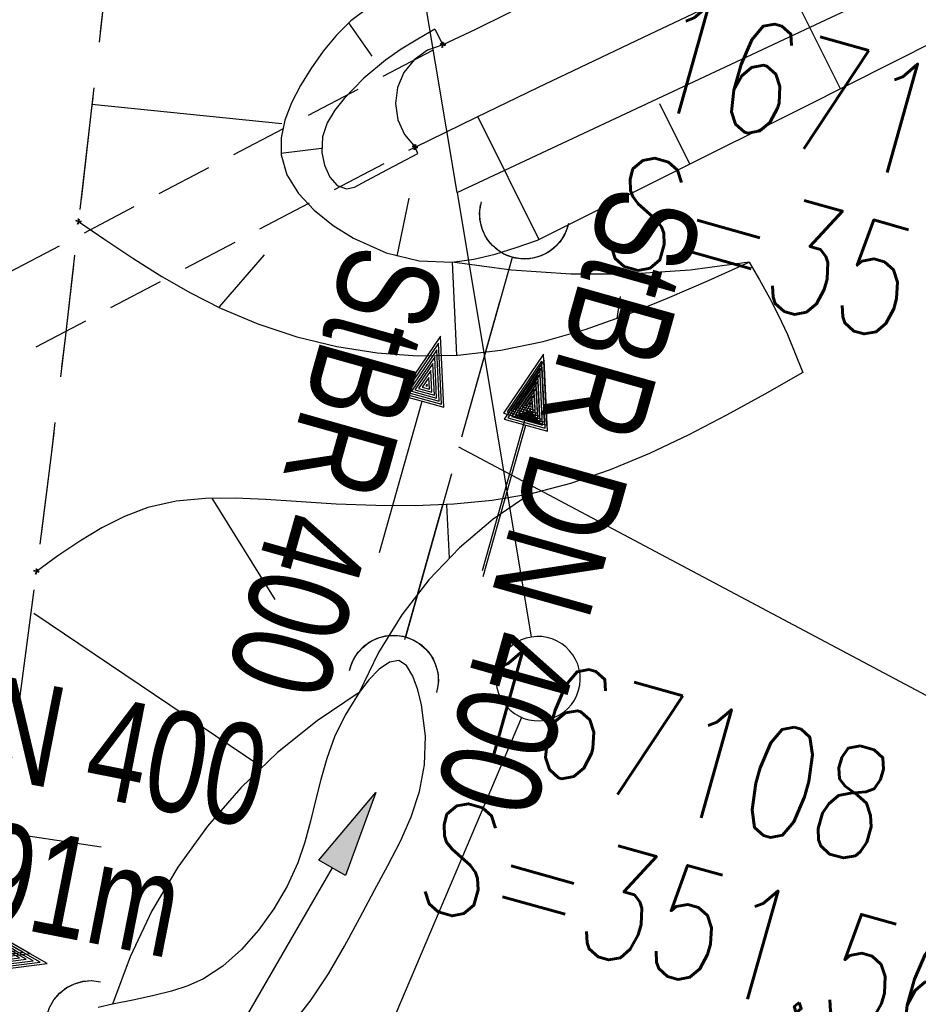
# Model space of a CAD drawing. Extents: x 508892 to 509489, y 458506 to 459473.
# Tile 6 of 63: x 509064 to 509080, y 458549 to 458566. Entities that reach past the tile are written whole.
import ezdxf

# ---------------------------------------------------------------- set-up
doc = ezdxf.new("R2010")
doc.units = 0
doc.header["$LTSCALE"] = 10
doc.header["$MEASUREMENT"] = 0
for name, pattern in [('AUSGEZOGEN', [0]), ('LT00', [0]), ('LT11', [0.3, 0.2, -0.1]), ('LT12', [0.4, 0.3, -0.1]), ('LT17', [0.15, 0.1, -0.05]), ('STRICHLINIE2', [0.375, 0.25, -0.125])]:
    doc.linetypes.add(name, pattern=pattern)
doc.layers.get('0').update_dxf_attribs({"linetype": 'LT00'})
for name, color, linetype in [('--EK_FBR', 1, 'LT00'), ('--EK_Halt-Pfeil', 4, 'LT00'), ('--EK_Haltung', 7, 'STRICHLINIE2'), ('--EK_Haltung-Text', 140, 'LT00'), ('--EK_Schacht-Text', 5, 'LT00'), ('--EL_Halt-Pfeil', 4, 'LT00'), ('--EL_Haltung', 182, 'STRICHLINIE2'), ('--EL_Haltung-Text', 182, 'LT00'), ('DFK_GZPKT', 250, 'LT00'), ('DFK_KATASTER', 250, 'LT00'), ('DL', 182, 'LT12'), ('DL_PFEIL', 201, 'LT00'), ('DL_TEXT', 182, 'LT00'), ('PFEIL', 140, 'AUSGEZOGEN'), ('V111_BOESCH', 250, 'LT00'), ('V111_BOSCHUNG', 250, 'LT00'), ('V111_BR_KAPPE', 30, 'LT00'), ('V111_BR_WID', 30, 'LT17'), ('V111_EINFAHRT', 250, 'LT00'), ('V111_FELDWEG', 250, 'LT11'), ('V111_GRABEN', 250, 'LT00'), ('V111_UK_DURCH', 182, 'LT00'), ('V112_BOESCH', 250, 'LT00'), ('V112_BOSCHUNG', 250, 'LT00'), ('V112_BR_KAPPE', 30, 'LT00'), ('V112_BR_WID', 30, 'LT17'), ('V112_EINFAHRT', 250, 'LT00'), ('V112_FELDWEG', 250, 'LT11'), ('V112_GRABEN', 250, 'LT00'), ('V112_UK_DURCH', 182, 'LT00')]:
    doc.layers.add(name, color=color, linetype=linetype)
doc.styles.add('Haltungsbeschriftung', font='ARIAL.TTF', dxfattribs={"width": 0.75})
doc.styles.add('schachtbeschriftung', font='romans.shx', dxfattribs={"width": 0.75, "height": 2})

# ---------------------------------------------------------------- blocks, each defined once
blk = doc.blocks.new('SYMB7010')
at = {"color": 0, "linetype": 'ByBlock'}
for points in [[(-0.031408, 0.499213), (-0.093728, 0.49134), (-0.15457, 0.475719), (-0.212975, 0.452595), (-0.268021, 0.422333), (-0.31884, 0.385411), (-0.36463, 0.342411), (-0.40467, 0.29401), (-0.438329, 0.240973), (-0.465074, 0.184136), (-0.484486, 0.124395), (-0.496256, 0.062692), (-0.5002, 0)], [(0.5002, 0), (0.496256, 0.062692), (0.484485, 0.124395), (0.465074, 0.184136), (0.438329, 0.240973), (0.40467, 0.29401), (0.36463, 0.342411), (0.31884, 0.385411), (0.268021, 0.422333), (0.212975, 0.452595), (0.15457, 0.475719), (0.093728, 0.49134), (0.031408, 0.499213), (-0.031408, 0.499213)], [(-0.5002, 0), (-0.496256, -0.062692), (-0.484486, -0.124395), (-0.465075, -0.184136), (-0.438329, -0.240973), (-0.404671, -0.29401), (-0.36463, -0.342411), (-0.31884, -0.385411), (-0.268021, -0.422333), (-0.212975, -0.452595), (-0.154571, -0.475719), (-0.093728, -0.49134), (-0.031408, -0.499213), (0.031408, -0.499213)], [(0.031408, -0.499213), (0.093728, -0.491341), (0.15457, -0.475719), (0.212975, -0.452595), (0.268021, -0.422333), (0.31884, -0.385411), (0.36463, -0.342411), (0.404671, -0.294011), (0.438329, -0.240974), (0.465075, -0.184136), (0.484486, -0.124395), (0.496256, -0.062692), (0.500201, 0)]]:
    blk.add_lwpolyline(points, dxfattribs=at)
blk = doc.blocks.new('Pfreil3')
at = {"layer": 'PFEIL'}
blk.add_hatch(color=256, dxfattribs=at).paths.add_polyline_path([(-1.549, 0.273), (-1.549, -0.273), (0, 0)])
for p, q in [((-1.549, -0.273), (-1.549, 0.273)), ((-1.549, 0.273), (0, 0)), ((-1.549, 0), (-4.831, 0)), ((0, 0), (-1.549, -0.273))]:
    blk.add_line(p, q, dxfattribs=at)
blk = doc.blocks.new('SYMB0011')
at = {"color": 0, "linetype": 'ByBlock'}
for p, q in [((0.5, 0), (-0.5, 0)), ((0, 0.5), (0, -0.5))]:
    blk.add_line(p, q, dxfattribs=at)
blk = doc.blocks.new('SYMB1107')
at = {"color": 0, "linetype": 'ByBlock'}
for points in [[(-0.2, 0), (-0.196157, 0.039018), (-0.184776, 0.076537), (-0.166294, 0.111114), (-0.141421, 0.141421), (-0.111114, 0.166294), (-0.076537, 0.184776), (-0.039018, 0.196157), (0, 0.2)], [(0, 0.2), (0.039018, 0.196157), (0.076537, 0.184776), (0.111114, 0.166294), (0.141421, 0.141421), (0.166294, 0.111114), (0.184776, 0.076537), (0.196157, 0.039018), (0.2, 0)]]:
    blk.add_lwpolyline(points, dxfattribs=at)
blk = doc.blocks.new('SYMB0070')
at = {"color": 0, "linetype": 'ByBlock'}
for p, q in [((0.5, 0), (0.2, 0.1)), ((0.2, 0.1), (0.2, 0)), ((0.468, 0), (0.21, 0.086)), ((0.21, 0.086), (0.21, -0.086)), ((-0.5, 0), (0.2, 0)), ((0.21, -0.086), (0.468, 0)), ((0.22, -0.072), (0.437, 0)), ((0.23, -0.058), (0.405, 0)), ((0.24, -0.045), (0.374, 0)), ((0.342, 0), (0.25, 0.031)), ((0.25, 0.031), (0.25, -0.031)), ((0.25, -0.031), (0.342, 0)), ((0.26, -0.017), (0.31, 0)), ((0.27, -0.003), (0.279, 0))]:
    blk.add_line(p, q, dxfattribs=at)
for points in [[(0.437, 0), (0.22, 0.072), (0.22, -0.072)], [(0.405, 0), (0.23, 0.058), (0.23, -0.058)], [(0.374, 0), (0.24, 0.045), (0.24, -0.045)], [(0.2, 0), (0.2, -0.1), (0.5, 0)], [(0.31, 0), (0.26, 0.017), (0.26, -0.017)], [(0.279, 0), (0.27, 0.003), (0.27, -0.003)]]:
    blk.add_lwpolyline(points, dxfattribs=at)

msp = doc.modelspace()

# ---------------------------------------------------------------- linework, layer by layer
at = {"layer": '--EK_FBR', "linetype": 'LT11', "flags": 128}
msp.add_lwpolyline([(509295.725, 459263.501), (509295.165, 459262.922), (509294.666, 459262.289), (509294.234, 459261.609), (509293.873, 459260.889), (509292.396, 459257.908), (509290.922, 459254.927), (509289.451, 459251.945), (509287.987, 459248.959), (509286.529, 459245.97), (509285.081, 459242.976), (509283.694, 459240.082), (509282.314, 459237.185), (509280.94, 459234.285), (509279.568, 459231.384), (509278.195, 459228.483), (509276.82, 459225.584), (509275.395, 459222.593), (509273.965, 459219.604), (509272.533, 459216.616), (509271.099, 459213.629), (509269.666, 459210.641), (509268.235, 459207.652), (509266.807, 459204.661), (509265.921, 459202.797), (509265.04, 459200.931), (509264.166, 459199.061), (509263.302, 459197.187), (509262.451, 459195.308), (509261.616, 459193.421), (509260.799, 459191.527), (509260.034, 459189.701), (509259.285, 459187.869), (509258.549, 459186.031), (509257.824, 459184.189), (509257.061, 459182.228), (509256.302, 459180.266), (509255.543, 459178.305), (509254.779, 459176.345), (509254.007, 459174.388), (509253.016, 459171.925), (509252.006, 459169.47), (509250.98, 459167.021), (509249.94, 459164.578), (509248.888, 459162.14), (509247.826, 459159.706), (509246.756, 459157.276), (509245.654, 459154.79), (509244.549, 459152.306), (509243.444, 459149.822), (509242.343, 459147.336), (509241.247, 459144.848), (509239.602, 459141.067), (509237.977, 459137.278), (509236.37, 459133.48), (509234.779, 459129.676), (509233.202, 459125.865), (509231.638, 459122.05), (509230.085, 459118.229), (509228.542, 459114.405), (509227.006, 459110.577), (509225.475, 459106.747), (509223.949, 459102.916), (509222.425, 459099.084), (509220.737, 459094.839), (509219.05, 459090.594), (509217.362, 459086.35), (509215.672, 459082.106), (509214.231, 459078.493), (509212.788, 459074.881), (509211.339, 459071.27), (509209.885, 459067.663), (509208.423, 459064.058), (509206.951, 459060.457), (509205.469, 459056.861), (509204.262, 459053.957), (509203.049, 459051.055), (509201.831, 459048.155), (509200.611, 459045.255), (509199.391, 459042.356), (509198.173, 459039.457), (509196.959, 459036.555), (509195.749, 459033.652), (509194.548, 459030.745), (509193.229, 459027.526), (509191.92, 459024.303), (509190.618, 459021.077), (509189.32, 459017.849), (509188.025, 459014.62), (509183.421, 459002.149), (509183.311, 459001.142), (509183.209, 459000.136), (509183.123, 458999.129), (509183.06, 458998.122), (509183.029, 458997.115), (509183.036, 458996.107), (509183.101, 458994.936), (509183.227, 458993.767), (509183.409, 458992.604), (509183.644, 458991.45), (509183.928, 458990.307), (509184.259, 458989.178), (509184.592, 458988.178), (509184.953, 458987.19), (509185.336, 458986.21), (509185.733, 458985.235), (509186.139, 458984.263), (509186.547, 458983.29), (509186.951, 458982.314), (509187.392, 458981.209), (509187.814, 458980.095), (509188.21, 458978.972), (509188.576, 458977.841), (509188.906, 458976.7), (509189.195, 458975.55), (509189.437, 458974.389), (509189.627, 458973.219), (509189.78, 458971.8), (509189.851, 458970.372), (509189.842, 458968.939), (509189.754, 458967.505), (509189.588, 458966.077), (509189.347, 458964.659), (509189.033, 458963.257), (509188.645, 458961.875), (509188.139, 458960.389), (509187.554, 458958.934), (509186.895, 458957.511), (509186.168, 458956.121), (509185.379, 458954.765), (509184.533, 458953.442), (509183.636, 458952.155), (509182.695, 458950.904), (509181.729, 458949.706), (509180.729, 458948.54), (509179.699, 458947.401), (509178.644, 458946.285), (509177.567, 458945.189), (509176.473, 458944.108), (509175.366, 458943.039), (509174.249, 458941.977), (509173.128, 458940.919), (509172.005, 458939.86), (509170.706, 458938.626), (509169.416, 458937.382), (509168.137, 458936.128), (509166.875, 458934.859), (509165.633, 458933.572), (509164.416, 458932.266), (509163.226, 458930.938), (509162.069, 458929.584), (509160.947, 458928.202), (509159.866, 458926.789), (509158.776, 458925.269), (509157.731, 458923.715), (509156.729, 458922.13), (509155.767, 458920.518), (509154.841, 458918.881), (509153.95, 458917.224), (509153.09, 458915.549), (509152.258, 458913.86), (509151.451, 458912.159), (509150.386, 458909.825), (509149.36, 458907.477), (509148.37, 458905.116), (509147.413, 458902.743), (509146.486, 458900.359), (509145.586, 458897.965), (509144.712, 458895.563), (509143.859, 458893.152), (509143.002, 458890.667), (509142.163, 458888.175), (509141.338, 458885.678), (509140.526, 458883.177), (509139.722, 458880.672), (509138.924, 458878.165), (509138.13, 458875.657), (509137.337, 458873.149), (509136.541, 458870.641), (509135.756, 458868.181), (509134.969, 458865.722), (509134.181, 458863.263), (509133.395, 458860.804), (509132.614, 458858.344), (509131.84, 458855.882), (509131.074, 458853.417), (509130.32, 458850.948), (509129.58, 458848.476), (509128.83, 458845.915), (509128.095, 458843.349), (509127.371, 458840.78), (509126.656, 458838.208), (509125.947, 458835.634), (509125.241, 458833.059), (509124.536, 458830.484), (509123.828, 458827.91), (509123.116, 458825.337), (509122.395, 458822.767), (509121.664, 458820.199), (509120.923, 458817.645), (509120.172, 458815.094), (509119.414, 458812.545), (509118.651, 458809.998), (509117.886, 458807.451), (509117.123, 458804.903), (509116.364, 458802.355), (509115.611, 458799.804), (509114.869, 458797.251), (509114.032, 458794.317), (509113.209, 458791.378), (509112.397, 458788.436), (509111.594, 458785.492), (509110.798, 458782.546), (509110.005, 458779.598), (509109.213, 458776.651), (509108.419, 458773.704), (509107.517, 458770.375), (509106.612, 458767.048), (509105.705, 458763.721), (509104.799, 458760.394), (509103.895, 458757.066), (509102.996, 458753.737), (509102.103, 458750.406), (509101.22, 458747.073), (509100.347, 458743.737), (509099.4, 458740.058), (509098.466, 458736.375), (509097.545, 458732.69), (509096.633, 458729.002), (509095.729, 458725.312), (509094.832, 458721.62), (509093.106, 458714.464), (509091.396, 458707.305), (509089.704, 458700.141), (509088.031, 458692.972), (509087.314, 458689.871), (509086.603, 458686.769), (509085.899, 458683.664), (509085.206, 458680.558), (509084.524, 458677.449), (509083.857, 458674.338), (509083.205, 458671.223), (509082.572, 458668.104), (509081.956, 458664.972), (509081.358, 458661.837), (509080.775, 458658.699), (509080.204, 458655.558), (509079.643, 458652.416), (509079.088, 458649.272), (509078.538, 458646.128), (509077.309, 458639.07), (509076.475, 458634.267), (509075.449, 458628.336), (509074.425, 458622.404), (509073.401, 458616.473), (509072.377, 458610.541), (509071.352, 458604.609), (509070.324, 458598.678), (509069.292, 458592.746), (509068.899, 458590.49), (509068.508, 458588.234), (509068.122, 458585.977), (509067.744, 458583.719), (509067.377, 458581.46), (509067.023, 458579.198), (509066.686, 458576.934), (509066.368, 458574.668), (509066.11, 458572.704), (509065.864, 458570.739), (509065.629, 458568.772), (509065.401, 458566.804), (509065.175, 458564.835), (509064.95, 458562.867), (509064.709, 458560.79), (509064.46, 458558.713), (509064.2, 458556.638), (509063.906, 458554.417), (509063.6, 458552.198), (509063.283, 458549.98), (509062.959, 458547.763), (509062.633, 458545.546), (509062.308, 458543.329), (509062.305, 458543.306)], dxfattribs=at)
at = {"layer": '--EK_FBR'}
for points in [[(509064.95, 458562.867), (509065.438, 458562.532), (509065.931, 458562.203), (509066.431, 458561.888), (509066.944, 458561.593), (509067.474, 458561.325), (509068.143, 458561.043), (509068.836, 458560.814), (509069.545, 458560.64), (509070.264, 458560.525), (509070.986, 458560.473), (509071.703, 458560.485), (509072.468, 458560.573), (509073.223, 458560.73), (509073.967, 458560.944), (509074.705, 458561.203), (509075.436, 458561.498), (509076.164, 458561.815), (509076.89, 458562.143)], [(509076.89, 458562.143), (509077.073, 458561.826), (509077.25, 458561.505), (509077.417, 458561.18), (509077.568, 458560.851), (509077.707, 458560.516), (509077.842, 458560.179)], [(509077.842, 458560.179), (509077.165, 458559.794), (509076.485, 458559.419), (509075.802, 458559.062), (509075.112, 458558.734), (509074.413, 458558.444), (509073.704, 458558.201), (509072.983, 458558.015), (509072.312, 458557.9), (509071.631, 458557.833), (509070.94, 458557.805), (509070.241, 458557.809), (509069.535, 458557.836), (509068.824, 458557.879), (509068.281, 458557.915), (509067.74, 458557.939), (509067.207, 458557.935), (509066.687, 458557.885), (509066.185, 458557.773), (509065.767, 458557.617), (509065.364, 458557.413), (509064.97, 458557.175), (509064.583, 458556.912), (509064.2, 458556.638)]]:
    msp.add_lwpolyline(points, dxfattribs=at)
at = {"layer": '--EK_Haltung'}
msp.add_line((509070.758, 458555.424), (509072.686, 458562.274), dxfattribs=at)
at = {"layer": '--EK_Haltung-Text', "flags": 128}
msp.add_lwpolyline([(509087.715, 458563.212), (509084.597, 458552.01), (509071.722, 458558.849)], dxfattribs=at)
at = {"layer": '--EL_Haltung'}
msp.add_line((509070.758, 458555.424), (509072.686, 458562.274), dxfattribs=at)
at = {"layer": 'DFK_KATASTER'}
for p, q in [((509071.69, 458563.379), (509130.53, 458590.979)), ((509071.69, 458563.379), (509071.06, 458567.129)), ((509071.69, 458563.379), (509073.007, 458555.469)), ((509072.837, 458554.039), (509067.954, 458542.56))]:
    msp.add_line(p, q, dxfattribs=at)
at = {"layer": 'DL'}
msp.add_line((509072.667, 458562.227), (509070.772, 458555.472), dxfattribs=at)
at = {"layer": 'V111_BOESCH'}
for points in [[(509130.528, 458594.143), (509127.743, 458592.833), (509124.963, 458591.514), (509122.186, 458590.188), (509119.412, 458588.856), (509116.639, 458587.521), (509113.867, 458586.184), (509111.095, 458584.847), (509108.322, 458583.513), (509105.547, 458582.182), (509101.89, 458580.439), (509098.228, 458578.705), (509094.563, 458576.978), (509090.896, 458575.257), (509087.227, 458573.538), (509083.557, 458571.822), (509074.577, 458567.736), (509074.088, 458567.43), (509073.596, 458567.129), (509073.098, 458566.839), (509072.592, 458566.565), (509072.017, 458566.281), (509071.435, 458566.01)], [(509070.941, 458564.19), (509072.034, 458564.721), (509073.127, 458565.249), (509075.006, 458566.148), (509076.888, 458567.04), (509078.772, 458567.927), (509080.657, 458568.812), (509082.542, 458569.698), (509084.424, 458570.588), (509086.304, 458571.484), (509088.438, 458572.514), (509090.567, 458573.553), (509092.693, 458574.597), (509094.818, 458575.645), (509096.943, 458576.693), (509099.07, 458577.737), (509101.199, 458578.776), (509103.963, 458580.108), (509106.733, 458581.427), (509109.508, 458582.736), (509112.287, 458584.037), (509115.068, 458585.332), (509117.85, 458586.626), (509128.901, 458591.038)], [(509073.118, 458562.535), (509075.49, 458563.717), (509077.86, 458564.901), (509080.228, 458566.09), (509082.592, 458567.287), (509084.951, 458568.494), (509087.303, 458569.713), (509089.169, 458570.693), (509091.031, 458571.679), (509092.891, 458572.669), (509094.751, 458573.66), (509096.612, 458574.649), (509098.475, 458575.632), (509100.343, 458576.608), (509102.216, 458577.572), (509104.453, 458578.702), (509106.698, 458579.815), (509108.95, 458580.914), (509111.208, 458582.002), (509113.47, 458583.082), (509115.735, 458584.155), (509118.001, 458585.226), (509128.616, 458590.242)], [(509070.077, 458566.645), (509069.796, 458566.436), (509069.541, 458566.184), (509069.305, 458565.898), (509069.085, 458565.585), (509068.902, 458565.288), (509068.742, 458564.98), (509068.621, 458564.668), (509068.554, 458564.356), (509068.555, 458564.051), (509068.66, 458563.697), (509068.865, 458563.366), (509069.146, 458563.064), (509069.48, 458562.796), (509069.844, 458562.569), (509070.423, 458562.31), (509071.012, 458562.165), (509071.603, 458562.143), (509071.984, 458562.194), (509072.363, 458562.285), (509072.741, 458562.403), (509073.118, 458562.535)], [(509071.435, 458566.01), (509071.161, 458565.913), (509070.924, 458565.745), (509070.742, 458565.519), (509070.628, 458565.252), (509070.591, 458564.964), (509070.634, 458564.677), (509070.754, 458564.412), (509070.941, 458564.19)], [(509076.89, 458562.143), (509075.837, 458562), (509074.777, 458561.928), (509073.715, 458561.928), (509072.656, 458562), (509071.603, 458562.143)], [(509072.983, 458558.015), (509072.331, 458557.57), (509071.73, 458557.059), (509071.185, 458556.488), (509070.703, 458555.864), (509070.289, 458555.192), (509069.947, 458554.481), (509069.195, 458553.98), (509068.49, 458553.415), (509067.839, 458552.788), (509067.246, 458552.105), (509066.717, 458551.373), (509066.256, 458550.596), (509065.867, 458549.78), (509065.552, 458548.933)]]:
    msp.add_lwpolyline(points, dxfattribs=at)
at = {"layer": 'V111_BOSCHUNG'}
for p, q in [((509078.513, 458565.228), (509077.473, 458567.316)), ((509069.758, 458566.402), (509070.171, 458565.809)), ((509065.189, 458564.955), (509068.566, 458564.608)), ((509075.83, 458563.886), (509075.296, 458564.959)), ((509073.145, 458562.548), (509072.057, 458564.732)), ((509068.553, 458564.084), (509069.275, 458564.168)), ((509070.619, 458562.248), (509070.836, 458563.283)), ((509067.459, 458561.348), (509068.258, 458562.27)), ((509071.685, 458560.484), (509071.606, 458562.142)), ((509074.536, 458561.141), (509074.595, 458561.533)), ((509067.325, 458557.942), (509068.443, 458556.139)), ((509071.497, 458557.825), (509071.545, 458556.876)), ((509064.151, 458555.894), (509068.194, 458553.173)), ((509063.58, 458552.001), (509065.354, 458551.733))]:
    msp.add_line(p, q, dxfattribs=at)
at = {"layer": 'V111_BR_KAPPE'}
for p, q in [((509071.29, 458566.286), (509071.435, 458566.01)), ((509070.991, 458564.073), (509070.941, 458564.19))]:
    msp.add_line(p, q, dxfattribs=at)
msp.add_lwpolyline([(509071.29, 458566.286), (509070.99, 458566.112), (509070.695, 458565.931), (509070.412, 458565.736), (509070.027, 458565.417), (509069.675, 458565.052), (509069.509, 458564.845), (509069.374, 458564.62), (509069.29, 458564.371), (509069.278, 458564.092), (509069.328, 458563.865), (509069.423, 458563.656), (509069.555, 458563.503), (509069.717, 458563.444), (509069.859, 458563.478), (509070.006, 458563.552), (509070.347, 458563.735), (509070.673, 458563.907), (509070.991, 458564.073)], dxfattribs=at)
at = {"layer": 'V111_BR_WID'}
for p, q in [((509042.471, 458550.826), (509071.435, 458566.01)), ((509044.297, 458550.133), (509070.941, 458564.19))]:
    msp.add_line(p, q, dxfattribs=at)
at = {"layer": 'V111_EINFAHRT'}
for points in [[(509064.95, 458562.867), (509065.438, 458562.532), (509065.931, 458562.203), (509066.431, 458561.888), (509066.944, 458561.593), (509067.474, 458561.325), (509068.143, 458561.043), (509068.836, 458560.814), (509069.545, 458560.64), (509070.264, 458560.525), (509070.986, 458560.473), (509071.703, 458560.485), (509072.468, 458560.573), (509073.223, 458560.73), (509073.967, 458560.944), (509074.705, 458561.203), (509075.436, 458561.498), (509076.164, 458561.815), (509076.89, 458562.143)], [(509076.89, 458562.143), (509077.073, 458561.826), (509077.25, 458561.505), (509077.417, 458561.18), (509077.568, 458560.851), (509077.707, 458560.516), (509077.842, 458560.179)], [(509077.842, 458560.179), (509077.165, 458559.794), (509076.485, 458559.419), (509075.802, 458559.062), (509075.112, 458558.734), (509074.413, 458558.444), (509073.704, 458558.201), (509072.983, 458558.015), (509072.312, 458557.9), (509071.631, 458557.833), (509070.94, 458557.805), (509070.241, 458557.809), (509069.535, 458557.836), (509068.824, 458557.879), (509068.281, 458557.915), (509067.74, 458557.939), (509067.207, 458557.935), (509066.687, 458557.885), (509066.185, 458557.773), (509065.767, 458557.617), (509065.364, 458557.413), (509064.97, 458557.175), (509064.583, 458556.912), (509064.2, 458556.638)]]:
    msp.add_lwpolyline(points, dxfattribs=at)
at = {"layer": 'V111_FELDWEG', "flags": 128}
msp.add_lwpolyline([(509295.725, 459263.501), (509295.165, 459262.922), (509294.666, 459262.289), (509294.234, 459261.609), (509293.873, 459260.889), (509292.396, 459257.908), (509290.922, 459254.927), (509289.451, 459251.945), (509287.987, 459248.959), (509286.529, 459245.97), (509285.081, 459242.976), (509283.694, 459240.082), (509282.314, 459237.185), (509280.94, 459234.285), (509279.568, 459231.384), (509278.195, 459228.483), (509276.82, 459225.584), (509275.395, 459222.593), (509273.965, 459219.604), (509272.533, 459216.616), (509271.099, 459213.629), (509269.666, 459210.641), (509268.235, 459207.652), (509266.807, 459204.661), (509265.921, 459202.797), (509265.04, 459200.931), (509264.166, 459199.061), (509263.302, 459197.187), (509262.451, 459195.308), (509261.616, 459193.421), (509260.799, 459191.527), (509260.034, 459189.701), (509259.285, 459187.869), (509258.549, 459186.031), (509257.824, 459184.189), (509257.061, 459182.228), (509256.302, 459180.266), (509255.543, 459178.305), (509254.779, 459176.345), (509254.007, 459174.388), (509253.016, 459171.925), (509252.006, 459169.47), (509250.98, 459167.021), (509249.94, 459164.578), (509248.888, 459162.14), (509247.826, 459159.706), (509246.756, 459157.276), (509245.654, 459154.79), (509244.549, 459152.306), (509243.444, 459149.822), (509242.343, 459147.336), (509241.247, 459144.848), (509239.602, 459141.067), (509237.977, 459137.278), (509236.37, 459133.48), (509234.779, 459129.676), (509233.202, 459125.865), (509231.638, 459122.05), (509230.085, 459118.229), (509228.542, 459114.405), (509227.006, 459110.577), (509225.475, 459106.747), (509223.949, 459102.916), (509222.425, 459099.084), (509220.737, 459094.839), (509219.05, 459090.594), (509217.362, 459086.35), (509215.672, 459082.106), (509214.231, 459078.493), (509212.788, 459074.881), (509211.339, 459071.27), (509209.885, 459067.663), (509208.423, 459064.058), (509206.951, 459060.457), (509205.469, 459056.861), (509204.262, 459053.957), (509203.049, 459051.055), (509201.831, 459048.155), (509200.611, 459045.255), (509199.391, 459042.356), (509198.173, 459039.457), (509196.959, 459036.555), (509195.749, 459033.652), (509194.548, 459030.745), (509193.229, 459027.526), (509191.92, 459024.303), (509190.618, 459021.077), (509189.32, 459017.849), (509188.025, 459014.62), (509183.421, 459002.149), (509183.311, 459001.142), (509183.209, 459000.136), (509183.123, 458999.129), (509183.06, 458998.122), (509183.029, 458997.115), (509183.036, 458996.107), (509183.101, 458994.936), (509183.227, 458993.767), (509183.409, 458992.604), (509183.644, 458991.45), (509183.928, 458990.307), (509184.259, 458989.178), (509184.592, 458988.178), (509184.953, 458987.19), (509185.336, 458986.21), (509185.733, 458985.235), (509186.139, 458984.263), (509186.547, 458983.29), (509186.951, 458982.314), (509187.392, 458981.209), (509187.814, 458980.095), (509188.21, 458978.972), (509188.576, 458977.841), (509188.906, 458976.7), (509189.195, 458975.55), (509189.437, 458974.389), (509189.627, 458973.219), (509189.78, 458971.8), (509189.851, 458970.372), (509189.842, 458968.939), (509189.754, 458967.505), (509189.588, 458966.077), (509189.347, 458964.659), (509189.033, 458963.257), (509188.645, 458961.875), (509188.139, 458960.389), (509187.554, 458958.934), (509186.895, 458957.511), (509186.168, 458956.121), (509185.379, 458954.765), (509184.533, 458953.442), (509183.636, 458952.155), (509182.695, 458950.904), (509181.729, 458949.706), (509180.729, 458948.54), (509179.699, 458947.401), (509178.644, 458946.285), (509177.567, 458945.189), (509176.473, 458944.108), (509175.366, 458943.039), (509174.249, 458941.977), (509173.128, 458940.919), (509172.005, 458939.86), (509170.706, 458938.626), (509169.416, 458937.382), (509168.137, 458936.128), (509166.875, 458934.859), (509165.633, 458933.572), (509164.416, 458932.266), (509163.226, 458930.938), (509162.069, 458929.584), (509160.947, 458928.202), (509159.866, 458926.789), (509158.776, 458925.269), (509157.731, 458923.715), (509156.729, 458922.13), (509155.767, 458920.518), (509154.841, 458918.881), (509153.95, 458917.224), (509153.09, 458915.549), (509152.258, 458913.86), (509151.451, 458912.159), (509150.386, 458909.825), (509149.36, 458907.477), (509148.37, 458905.116), (509147.413, 458902.743), (509146.486, 458900.359), (509145.586, 458897.965), (509144.712, 458895.563), (509143.859, 458893.152), (509143.002, 458890.667), (509142.163, 458888.175), (509141.338, 458885.678), (509140.526, 458883.177), (509139.722, 458880.672), (509138.924, 458878.165), (509138.13, 458875.657), (509137.337, 458873.149), (509136.541, 458870.641), (509135.756, 458868.181), (509134.969, 458865.722), (509134.181, 458863.263), (509133.395, 458860.804), (509132.614, 458858.344), (509131.84, 458855.882), (509131.074, 458853.417), (509130.32, 458850.948), (509129.58, 458848.476), (509128.83, 458845.915), (509128.095, 458843.349), (509127.371, 458840.78), (509126.656, 458838.208), (509125.947, 458835.634), (509125.241, 458833.059), (509124.536, 458830.484), (509123.828, 458827.91), (509123.116, 458825.337), (509122.395, 458822.767), (509121.664, 458820.199), (509120.923, 458817.645), (509120.172, 458815.094), (509119.414, 458812.545), (509118.651, 458809.998), (509117.886, 458807.451), (509117.123, 458804.903), (509116.364, 458802.355), (509115.611, 458799.804), (509114.869, 458797.251), (509114.032, 458794.317), (509113.209, 458791.378), (509112.397, 458788.436), (509111.594, 458785.492), (509110.798, 458782.546), (509110.005, 458779.598), (509109.213, 458776.651), (509108.419, 458773.704), (509107.517, 458770.375), (509106.612, 458767.048), (509105.705, 458763.721), (509104.799, 458760.394), (509103.895, 458757.066), (509102.996, 458753.737), (509102.103, 458750.406), (509101.22, 458747.073), (509100.347, 458743.737), (509099.4, 458740.058), (509098.466, 458736.375), (509097.545, 458732.69), (509096.633, 458729.002), (509095.729, 458725.312), (509094.832, 458721.62), (509093.106, 458714.464), (509091.396, 458707.305), (509089.704, 458700.141), (509088.031, 458692.972), (509087.314, 458689.871), (509086.603, 458686.769), (509085.899, 458683.664), (509085.206, 458680.558), (509084.524, 458677.449), (509083.857, 458674.338), (509083.205, 458671.223), (509082.572, 458668.104), (509081.956, 458664.972), (509081.358, 458661.837), (509080.775, 458658.699), (509080.204, 458655.558), (509079.643, 458652.416), (509079.088, 458649.272), (509078.538, 458646.128), (509077.505, 458640.198), (509076.475, 458634.267), (509075.449, 458628.336), (509074.425, 458622.404), (509073.401, 458616.473), (509072.377, 458610.541), (509071.352, 458604.61), (509070.324, 458598.678), (509069.292, 458592.746), (509068.899, 458590.49), (509068.508, 458588.234), (509068.122, 458585.977), (509067.744, 458583.719), (509067.377, 458581.46), (509067.023, 458579.198), (509066.686, 458576.935), (509066.368, 458574.668), (509066.11, 458572.704), (509065.864, 458570.739), (509065.629, 458568.772), (509065.401, 458566.804), (509065.175, 458564.835), (509064.95, 458562.867), (509064.709, 458560.789), (509064.46, 458558.713), (509064.2, 458556.638), (509063.906, 458554.417), (509063.599, 458552.198), (509063.283, 458549.98), (509062.959, 458547.763), (509062.633, 458545.546), (509062.308, 458543.329), (509062.305, 458543.306)], dxfattribs=at)
at = {"layer": 'V111_GRABEN'}
for points in [[(509068.762, 458548.593), (509069.093, 458549.013), (509069.399, 458549.476), (509069.684, 458549.967), (509069.956, 458550.47), (509070.22, 458550.967), (509070.457, 458551.405), (509070.678, 458551.835), (509070.871, 458552.27), (509071.019, 458552.719), (509071.109, 458553.194), (509071.125, 458553.705), (509071.054, 458554.263), (509070.989, 458554.531), (509070.901, 458554.775), (509070.788, 458554.961), (509070.65, 458555.053), (509070.484, 458555.025), (509070.302, 458554.898), (509070.119, 458554.705), (509069.947, 458554.481), (509069.696, 458554.081), (509069.508, 458553.691), (509069.368, 458553.309), (509069.26, 458552.934), (509069.17, 458552.561), (509069.081, 458552.191), (509068.98, 458551.821), (509068.851, 458551.448), (509068.662, 458551.036), (509068.428, 458550.633), (509068.155, 458550.252), (509067.85, 458549.908), (509067.519, 458549.614), (509067.171, 458549.385), (509066.897, 458549.259), (509066.607, 458549.164), (509066.292, 458549.087), (509065.943, 458549.015), (509065.552, 458548.933)], [(509065.552, 458548.933), (509065.301, 458548.876)]]:
    msp.add_lwpolyline(points, dxfattribs=at)
at = {"layer": 'V112_BOESCH'}
for points in [[(509130.528, 458594.143), (509127.743, 458592.833), (509124.963, 458591.514), (509122.186, 458590.188), (509119.412, 458588.856), (509116.639, 458587.521), (509113.867, 458586.184), (509111.095, 458584.847), (509108.322, 458583.513), (509105.547, 458582.182), (509101.89, 458580.439), (509098.228, 458578.705), (509094.563, 458576.978), (509090.896, 458575.256), (509087.227, 458573.538), (509083.557, 458571.822), (509074.577, 458567.736), (509074.088, 458567.43), (509073.596, 458567.129), (509073.098, 458566.839), (509072.592, 458566.565), (509072.017, 458566.281), (509071.435, 458566.01)], [(509070.941, 458564.19), (509072.034, 458564.721), (509073.127, 458565.249), (509075.006, 458566.148), (509076.888, 458567.04), (509078.772, 458567.927), (509080.657, 458568.812), (509082.542, 458569.698), (509084.425, 458570.588), (509086.304, 458571.484), (509088.438, 458572.514), (509090.567, 458573.553), (509092.693, 458574.598), (509094.818, 458575.645), (509096.943, 458576.693), (509099.07, 458577.737), (509101.199, 458578.776), (509103.963, 458580.108), (509106.733, 458581.427), (509109.508, 458582.736), (509112.287, 458584.037), (509115.068, 458585.332), (509117.85, 458586.626), (509128.901, 458591.038)], [(509073.118, 458562.535), (509075.49, 458563.717), (509077.86, 458564.901), (509080.228, 458566.09), (509082.592, 458567.287), (509084.951, 458568.494), (509087.303, 458569.713), (509089.169, 458570.693), (509091.031, 458571.679), (509092.891, 458572.669), (509094.751, 458573.66), (509096.612, 458574.649), (509098.475, 458575.632), (509100.343, 458576.608), (509102.216, 458577.572), (509104.453, 458578.702), (509106.698, 458579.815), (509108.95, 458580.914), (509111.208, 458582.002), (509113.47, 458583.082), (509115.735, 458584.155), (509118.001, 458585.226), (509128.616, 458590.242)], [(509070.077, 458566.646), (509069.796, 458566.436), (509069.541, 458566.184), (509069.305, 458565.898), (509069.085, 458565.585), (509068.902, 458565.288), (509068.742, 458564.98), (509068.621, 458564.668), (509068.554, 458564.356), (509068.555, 458564.051), (509068.66, 458563.697), (509068.865, 458563.366), (509069.146, 458563.064), (509069.48, 458562.796), (509069.844, 458562.569), (509070.423, 458562.31), (509071.012, 458562.165), (509071.603, 458562.143), (509071.984, 458562.194), (509072.363, 458562.285), (509072.741, 458562.403), (509073.118, 458562.535)], [(509071.435, 458566.01), (509071.161, 458565.913), (509070.924, 458565.745), (509070.742, 458565.519), (509070.628, 458565.252), (509070.591, 458564.964), (509070.634, 458564.677), (509070.754, 458564.412), (509070.941, 458564.19)], [(509076.89, 458562.143), (509075.837, 458562), (509074.777, 458561.928), (509073.715, 458561.928), (509072.656, 458562), (509071.603, 458562.143)], [(509072.983, 458558.015), (509072.331, 458557.57), (509071.73, 458557.059), (509071.185, 458556.488), (509070.703, 458555.864), (509070.289, 458555.192), (509069.947, 458554.481), (509069.195, 458553.98), (509068.49, 458553.415), (509067.839, 458552.788), (509067.246, 458552.105), (509066.717, 458551.373), (509066.256, 458550.596), (509065.867, 458549.78), (509065.552, 458548.933)]]:
    msp.add_lwpolyline(points, dxfattribs=at)
at = {"layer": 'V112_BOSCHUNG'}
for p, q in [((509078.513, 458565.228), (509077.473, 458567.316)), ((509069.758, 458566.402), (509070.171, 458565.809)), ((509065.189, 458564.955), (509068.566, 458564.608)), ((509075.83, 458563.886), (509075.296, 458564.959)), ((509073.145, 458562.548), (509072.057, 458564.732)), ((509068.553, 458564.084), (509069.275, 458564.168)), ((509070.619, 458562.248), (509070.836, 458563.283)), ((509067.459, 458561.348), (509068.258, 458562.27)), ((509071.685, 458560.484), (509071.606, 458562.142)), ((509074.536, 458561.141), (509074.595, 458561.533)), ((509067.325, 458557.942), (509068.443, 458556.139)), ((509071.497, 458557.825), (509071.545, 458556.876)), ((509064.151, 458555.894), (509068.194, 458553.173)), ((509063.58, 458552.001), (509065.354, 458551.733))]:
    msp.add_line(p, q, dxfattribs=at)
at = {"layer": 'V112_BR_KAPPE'}
for p, q in [((509071.29, 458566.286), (509071.435, 458566.01)), ((509070.991, 458564.073), (509070.941, 458564.19))]:
    msp.add_line(p, q, dxfattribs=at)
msp.add_lwpolyline([(509071.29, 458566.286), (509070.99, 458566.112), (509070.695, 458565.931), (509070.412, 458565.736), (509070.027, 458565.417), (509069.675, 458565.052), (509069.509, 458564.845), (509069.374, 458564.62), (509069.29, 458564.371), (509069.278, 458564.092), (509069.328, 458563.865), (509069.423, 458563.656), (509069.555, 458563.503), (509069.717, 458563.444), (509069.859, 458563.478), (509070.006, 458563.552), (509070.347, 458563.735), (509070.673, 458563.907), (509070.991, 458564.073)], dxfattribs=at)
at = {"layer": 'V112_BR_WID'}
for p, q in [((509042.471, 458550.826), (509071.435, 458566.01)), ((509044.297, 458550.133), (509070.941, 458564.19))]:
    msp.add_line(p, q, dxfattribs=at)
at = {"layer": 'V112_EINFAHRT'}
for points in [[(509064.95, 458562.867), (509065.438, 458562.532), (509065.931, 458562.203), (509066.431, 458561.888), (509066.944, 458561.593), (509067.474, 458561.325), (509068.143, 458561.043), (509068.836, 458560.814), (509069.545, 458560.64), (509070.264, 458560.525), (509070.986, 458560.473), (509071.703, 458560.485), (509072.468, 458560.573), (509073.223, 458560.73), (509073.967, 458560.944), (509074.705, 458561.203), (509075.436, 458561.498), (509076.164, 458561.815), (509076.89, 458562.143)], [(509076.89, 458562.143), (509077.073, 458561.826), (509077.25, 458561.505), (509077.417, 458561.18), (509077.568, 458560.851), (509077.707, 458560.516), (509077.842, 458560.179)], [(509077.842, 458560.179), (509077.165, 458559.794), (509076.485, 458559.419), (509075.802, 458559.062), (509075.112, 458558.734), (509074.413, 458558.444), (509073.704, 458558.201), (509072.983, 458558.015), (509072.312, 458557.9), (509071.631, 458557.833), (509070.94, 458557.805), (509070.241, 458557.809), (509069.535, 458557.836), (509068.824, 458557.879), (509068.281, 458557.915), (509067.74, 458557.94), (509067.207, 458557.935), (509066.687, 458557.885), (509066.185, 458557.773), (509065.767, 458557.617), (509065.364, 458557.413), (509064.97, 458557.175), (509064.583, 458556.912), (509064.2, 458556.638)]]:
    msp.add_lwpolyline(points, dxfattribs=at)
at = {"layer": 'V112_FELDWEG', "flags": 128}
msp.add_lwpolyline([(509077.309, 458639.07), (509076.475, 458634.267), (509075.449, 458628.336), (509074.425, 458622.404), (509073.401, 458616.473), (509072.377, 458610.541), (509071.352, 458604.609), (509070.324, 458598.678), (509069.292, 458592.746), (509068.899, 458590.49), (509068.508, 458588.234), (509068.122, 458585.977), (509067.744, 458583.719), (509067.377, 458581.46), (509067.023, 458579.198), (509066.686, 458576.934), (509066.368, 458574.668), (509066.11, 458572.704), (509065.864, 458570.739), (509065.629, 458568.772), (509065.401, 458566.804), (509065.175, 458564.835), (509064.95, 458562.867), (509064.709, 458560.79), (509064.46, 458558.713), (509064.2, 458556.638), (509063.906, 458554.417), (509063.6, 458552.198), (509063.283, 458549.98), (509062.959, 458547.763), (509062.633, 458545.546), (509062.308, 458543.329), (509062.305, 458543.306)], dxfattribs=at)
at = {"layer": 'V112_GRABEN'}
for points in [[(509068.762, 458548.593), (509069.093, 458549.013), (509069.399, 458549.476), (509069.684, 458549.967), (509069.956, 458550.47), (509070.22, 458550.967), (509070.457, 458551.405), (509070.678, 458551.835), (509070.871, 458552.269), (509071.019, 458552.719), (509071.109, 458553.194), (509071.125, 458553.705), (509071.054, 458554.263), (509070.989, 458554.531), (509070.901, 458554.775), (509070.788, 458554.961), (509070.65, 458555.053), (509070.484, 458555.025), (509070.302, 458554.898), (509070.119, 458554.705), (509069.947, 458554.481), (509069.696, 458554.081), (509069.508, 458553.691), (509069.368, 458553.31), (509069.26, 458552.933), (509069.17, 458552.561), (509069.081, 458552.191), (509068.98, 458551.821), (509068.851, 458551.448), (509068.662, 458551.036), (509068.428, 458550.633), (509068.155, 458550.252), (509067.85, 458549.908), (509067.519, 458549.614), (509067.171, 458549.385), (509066.897, 458549.259), (509066.607, 458549.164), (509066.292, 458549.087), (509065.943, 458549.015), (509065.552, 458548.933)], [(509065.552, 458548.933), (509065.301, 458548.876)]]:
    msp.add_lwpolyline(points, dxfattribs=at)

# ---------------------------------------------------------------- block references
at = {"layer": '--EK_Halt-Pfeil', "xscale": 4.000000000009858, "yscale": 4, "zscale": 4, "rotation": 74.28223000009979}
msp.add_blockref('SYMB0070', (509072.685, 458558.578), dxfattribs=at)
at = {"layer": '--EL_Halt-Pfeil', "yscale": 4, "zscale": 4}
for p, xscale, rotation in [((509070.851, 458558.897), 4.000000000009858, 74.28223000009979), ((509062.428, 458550.047), 4.000000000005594, 348.8549499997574)]:
    msp.add_blockref('SYMB0070', p, dxfattribs=dict(at, xscale=xscale, rotation=rotation))
at = {"layer": 'DFK_GZPKT', "xscale": 1.500000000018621, "yscale": 1.5, "zscale": 1.5, "rotation": 264.7377099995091}
msp.add_blockref('SYMB7010', (509073.13, 458554.729), dxfattribs=at)
at = {"layer": 'DL_PFEIL', "yscale": 4, "zscale": 4}
for p, xscale, rotation in [((509072.695, 458558.47), 4.000000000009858, 74.28223000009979), ((509062.127, 458550.222), 4.000000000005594, 348.8549499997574)]:
    msp.add_blockref('SYMB0070', p, dxfattribs=dict(at, xscale=xscale, rotation=rotation))
at = {"layer": 'PFEIL', "rotation": 59.91705484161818}
msp.add_blockref('Pfreil3', (509070.242, 458552.701), dxfattribs=at)
at = {"layer": 'V111_BR_WID', "xscale": 0.09999999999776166, "yscale": 0.09999999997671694, "zscale": 0.1, "rotation": 249.2379000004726}
for p in [(509071.435, 458566.01), (509070.941, 458564.19)]:
    msp.add_blockref('SYMB0011', p, dxfattribs=at)
at = {"layer": 'V111_FELDWEG', "xscale": 0.09999999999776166, "yscale": 0.09999999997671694, "zscale": 0.1, "rotation": 249.2379000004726}
for p in [(509064.95, 458562.867), (509064.2, 458556.638)]:
    msp.add_blockref('SYMB0011', p, dxfattribs=at)
at = {"layer": 'V111_UK_DURCH', "zscale": 4}
for p, xscale, yscale, rotation in [((509072.889, 458562.996), 3.999999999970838, 3.99999999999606, 163.8947130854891), ((509070.555, 458554.702), 3.99999999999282, 3.999999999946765, 344.1302814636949), ((509065.167, 458548.554), 3.999999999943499, 3.999999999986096, 77.45428310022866)]:
    msp.add_blockref('SYMB1107', p, dxfattribs=dict(at, xscale=xscale, yscale=yscale, rotation=rotation))
at = {"layer": 'V112_BR_WID', "xscale": 0.1000000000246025, "yscale": 0.09999999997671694, "zscale": 0.1, "rotation": 268.4925099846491}
for p in [(509071.435, 458566.01), (509070.941, 458564.19)]:
    msp.add_blockref('SYMB0011', p, dxfattribs=at)
at = {"layer": 'V112_FELDWEG', "xscale": 0.1000000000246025, "yscale": 0.09999999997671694, "zscale": 0.1, "rotation": 268.4925099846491}
for p in [(509064.95, 458562.867), (509064.2, 458556.638)]:
    msp.add_blockref('SYMB0011', p, dxfattribs=at)
at = {"layer": 'V112_UK_DURCH', "zscale": 4}
for p, xscale, yscale, rotation in [((509072.889, 458562.996), 4.000000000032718, 4.000000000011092, 168.1231380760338), ((509070.555, 458554.702), 3.999999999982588, 3.999999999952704, 347.4719886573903), ((509065.167, 458548.554), 4.000000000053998, 4.000000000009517, 77.63223829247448)]:
    msp.add_blockref('SYMB1107', p, dxfattribs=dict(at, xscale=xscale, yscale=yscale, rotation=rotation))

# ---------------------------------------------------------------- texts
at = {"layer": '--EK_Haltung-Text', "style": 'Haltungsbeschriftung', "width": 0.75}
for s, p in [('StBR DN 400', (509056.971, 458554.249)), ('1.4‰ 6.91m', (509056.476, 458551.737))]:
    msp.add_text(s, height=1.8, rotation=-11.145, dxfattribs=at).set_placement(p)
at = {"layer": '--EK_Schacht-Text', "style": 'schachtbeschriftung', "width": 0.75}
for s, rotation, p in [('167107', -15.7102, (509074.949, 458564.976)), ('S=351.55', -15.7102, (509074.169, 458562.204)), ('167108', -15.7178, (509071.637, 458553.488)), ('S=351.56', -15.7178, (509070.857, 458550.716))]:
    msp.add_text(s, height=2, rotation=rotation, dxfattribs=at).set_placement(p)
at = {"layer": '--EL_Haltung-Text', "style": 'Haltungsbeschriftung', "width": 0.75}
msp.add_text('StBR DN 400', height=1.8, rotation=-105.7178, dxfattribs=at).set_placement((509074.357, 458563.573))
at = {"layer": 'DL_TEXT', "style": 'Haltungsbeschriftung', "width": 0.75}
msp.add_text('StBR 400', height=1.8, rotation=-105.7178, dxfattribs=at).set_placement((509069.763, 458562.538))

doc.saveas('drawing.dxf')
